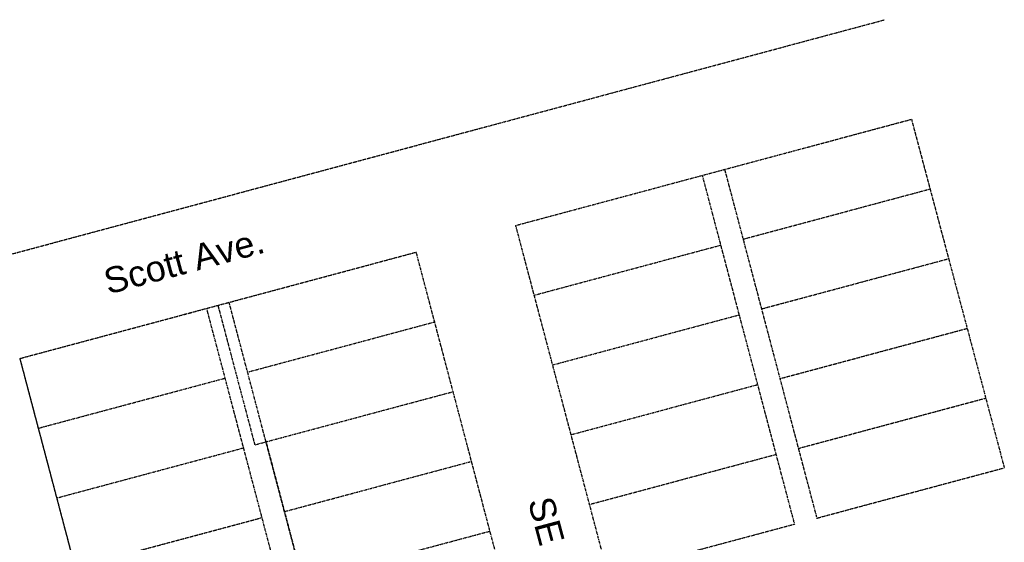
# Model space of a CAD drawing. Extents: x 1608204 to 1613990, y 573372 to 576468.
# Tile 13 of 16: x 1610473 to 1611238, y 575878 to 576284. Entities that reach past the tile are written whole.
import ezdxf

# ---------------------------------------------------------------- set-up
doc = ezdxf.new("R2010")
doc.units = 0
doc.header["$MEASUREMENT"] = 0
doc.linetypes.add('PHANTOM2', pattern=[1.25, 0.625, -0.125, 0.125, -0.125, 0.125, -0.125])
doc.layers.add('V-PROP-BNDY', color=78, linetype='PHANTOM2')
doc.layers.add('V-PROP-LINE', color=2, linetype='PHANTOM2')
doc.layers.add('V-TXT-STREET NAMES', color=1, linetype='Continuous', plot=False)
doc.styles.get("Standard").update_dxf_attribs({"font": 'arial.ttf'})

msp = doc.modelspace()

# ---------------------------------------------------------------- linework, layer by layer
at = {"layer": 'V-PROP-BNDY', "flags": 128}
msp.add_lwpolyline([(1610473.72, 576021.09), (1610627.28, 576062.31), (1610655.89, 575954.02), (1610664.59, 575956.36), (1610707.48, 575794.11), (1610545.22, 575750.46)], close=True, dxfattribs=at)
at = {"layer": 'V-PROP-BNDY', "color": 1, "flags": 128}
msp.add_lwpolyline([(1610473.72, 576021.09), (1610627.28, 576062.31), (1610655.89, 575954.02), (1610664.59, 575956.36), (1610707.48, 575794.11), (1610545.22, 575750.46)], close=True, dxfattribs=at)
at = {"layer": 'V-PROP-LINE'}
for p, q in [((1610453.28, 576098.44), (1611144.97, 576284.08)), ((1610858.45, 576124.35), (1611165.53, 576206.77)), ((1611165.53, 576206.77), (1611237.58, 575936.2)), ((1611092.4, 575896.55), (1611020.88, 576167.27)), ((1611075, 575891.96), (1611003.47, 576162.67)), ((1611035.01, 576113.76), (1611179.94, 576152.65)), ((1610929.98, 575853.64), (1610858.45, 576124.35)), ((1610872.76, 576070.21), (1611017.63, 576109.09)), ((1610473.72, 576021.09), (1610781.18, 576103.61)), ((1610873.11, 575755.69), (1610781.18, 576103.61)), ((1611049.32, 576059.61), (1611194.35, 576098.54)), ((1610690.05, 575789.5), (1610618.59, 576059.98)), ((1610707.46, 575794.09), (1610635.98, 576064.64)), ((1610887.06, 576016.07), (1611031.93, 576054.95)), ((1610650.28, 576010.5), (1610795.49, 576049.47)), ((1611063.62, 576005.47), (1611208.76, 576044.42)), ((1610545.22, 575750.46), (1610473.72, 576021.09)), ((1610488.23, 575967.01), (1610632.9, 576005.83)), ((1610901.37, 575961.92), (1611046.24, 576000.81)), ((1610664.59, 575956.36), (1610809.79, 575995.33)), ((1611077.93, 575951.33), (1611223.17, 575990.31)), ((1610502.75, 575912.92), (1610647.2, 575951.69)), ((1610915.67, 575907.78), (1611060.54, 575946.66)), ((1610678.89, 575902.21), (1610824.1, 575941.19)), ((1611092.23, 575897.19), (1611237.58, 575936.2)), ((1610517.27, 575858.84), (1610661.51, 575897.55)), ((1610929.98, 575853.64), (1611074.85, 575892.52)), ((1610693.2, 575848.07), (1610838.4, 575887.04))]:
    msp.add_line(p, q, dxfattribs=at)

# ---------------------------------------------------------------- texts
at = {"layer": 'V-TXT-STREET NAMES'}
for s, rotation, p in [('Scott Ave.', 14.98425, (1610542.06, 576070.69)), ('SE 5th St.', 284.98425, (1610867.69, 575910.38))]:
    msp.add_text(s, height=20, rotation=rotation, dxfattribs=at).set_placement(p)

doc.saveas('drawing.dxf')
